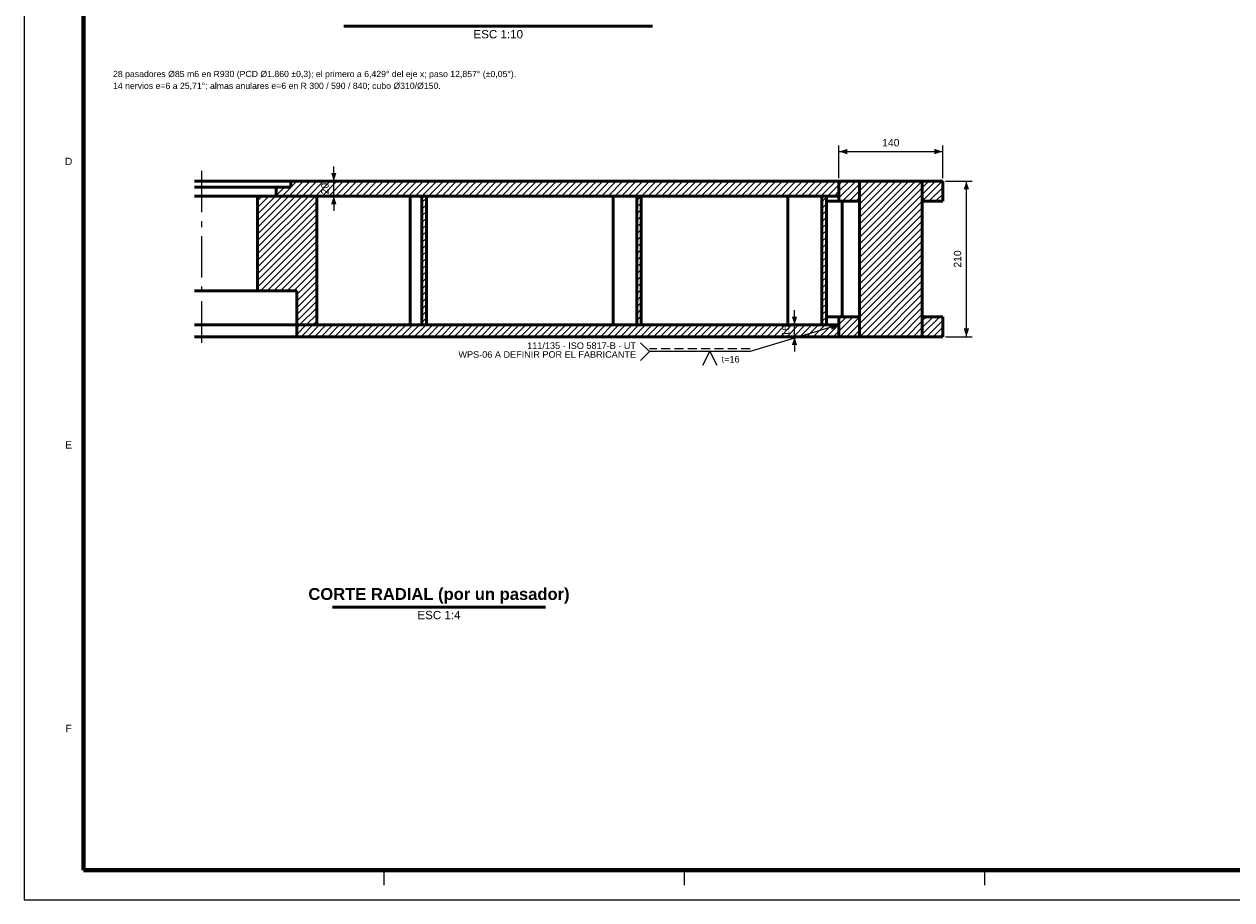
# Model space of a CAD drawing. Header units: millimetres. Extents: x 0 to 841, y 0 to 594.
# Tile 1 of 256: x 0 to 408, y 0 to 295. Entities that reach past the tile are written whole.
import ezdxf
from ezdxf.enums import TextEntityAlignment as Align

# ---------------------------------------------------------------- set-up
doc = ezdxf.new("R2010")
doc.units = ezdxf.units.MM
doc.linetypes.add('EJE', pattern=[22, 14, -3, 2, -3])
doc.linetypes.add('OCULTO', pattern=[4.5, 3, -1.5])
for name, color, linetype, lineweight in [('ACH', 7, 'CONTINUOUS', 13), ('COTA', 7, 'CONTINUOUS', 18), ('EJE', 7, 'EJE', 18), ('FINA', 7, 'CONTINUOUS', 18), ('MARCO', 7, 'CONTINUOUS', 70), ('OCU', 7, 'OCULTO', 25), ('TXT', 7, 'CONTINUOUS', 25), ('VIS', 7, 'CONTINUOUS', 50)]:
    doc.layers.add(name, color=color, linetype=linetype, lineweight=lineweight)
doc.styles.add('STD', font='LiberationSans-Regular.ttf')
doc.styles.add('STDB', font='LiberationSans-Bold.ttf')

msp = doc.modelspace()

# ---------------------------------------------------------------- hatches: boundary and pattern name
at = {"layer": 'ACH'}
h = msp.add_hatch(dxfattribs=at)
h.set_pattern_fill('ANSI31', scale=0.5)
h.paths.add_polyline_path([(275, 242.5), (275, 237.5), (85, 237.5), (85, 240.5), (90, 240.5), (90, 242.5)])
h = msp.add_hatch(dxfattribs=at)
h.set_pattern_fill('ANSI31', scale=0.5)
h.paths.add_polyline_path([(281.88, 235.75), (275, 235.75), (275, 242.5), (281.88, 242.5)])
h = msp.add_hatch(dxfattribs=at)
h.set_pattern_fill('ANSI31', scale=0.5)
h.paths.add_polyline_path([(281.88, 242.5), (303.12, 242.5), (303.12, 190), (281.88, 190)])
h = msp.add_hatch(dxfattribs=at)
h.set_pattern_fill('ANSI31', scale=0.5)
h.paths.add_polyline_path([(310, 242.5), (310, 235.75), (303.12, 235.75), (303.12, 242.5)])
h = msp.add_hatch(dxfattribs=at)
h.set_pattern_fill('ANSI31', scale=0.5)
h.paths.add_polyline_path([(98.75, 237.5), (98.75, 194), (92, 194), (92, 205.5), (78.75, 205.5), (78.75, 237.5)])
h = msp.add_hatch(dxfattribs=at)
h.set_pattern_fill('ANSI31', scale=0.5)
h.paths.add_polyline_path([(135.75, 237.5), (135.75, 194), (134.25, 194), (134.25, 237.5)])
h = msp.add_hatch(dxfattribs=at)
h.set_pattern_fill('ANSI31', scale=0.5)
h.paths.add_polyline_path([(208.25, 237.5), (208.25, 194), (206.75, 194), (206.75, 237.5)])
h = msp.add_hatch(dxfattribs=at)
h.set_pattern_fill('ANSI31', scale=0.5)
h.paths.add_polyline_path([(270.75, 237.5), (270.75, 194), (269.25, 194), (269.25, 237.5)])
h = msp.add_hatch(dxfattribs=at)
h.set_pattern_fill('ANSI31', scale=0.5)
h.paths.add_polyline_path([(281.88, 190), (275, 190), (275, 196.75), (281.88, 196.75)])
h = msp.add_hatch(dxfattribs=at)
h.set_pattern_fill('ANSI31', scale=0.5)
h.paths.add_polyline_path([(310, 196.75), (310, 190), (303.12, 190), (303.12, 196.75)])
h = msp.add_hatch(dxfattribs=at)
h.set_pattern_fill('ANSI31', scale=0.5)
h.paths.add_polyline_path([(275, 194), (275, 190), (92, 190), (92, 194)])

# ---------------------------------------------------------------- linework, layer by layer
at = {"layer": 'COTA'}
for p, q in [((275, 243.5), (275, 254.5)), ((310, 243.5), (310, 254.5)), ((275, 252.5), (310, 252.5)), ((104.5, 242.5), (104.5, 247.5)), ((93.5, 242.5), (106.5, 242.5)), ((104.5, 237.5), (104.5, 242.5)), ((311, 242.5), (320, 242.5)), ((318, 190), (318, 242.5)), ((93.5, 237.5), (106.5, 237.5)), ((104.5, 237.5), (104.5, 232.5)), ((260, 194), (260, 199)), ((275, 194), (245, 185)), ((269, 194), (258, 194)), ((260, 190), (260, 194)), ((211, 185), (208, 188)), ((269, 190), (258, 190)), ((260, 190), (260, 185)), ((311, 190), (320, 190)), ((211, 185), (208, 182)), ((245, 185), (211, 185))]:
    msp.add_line(p, q, dxfattribs=at)
msp.add_lwpolyline([(229, 180.4), (231.4, 185), (233.8, 180.4)], dxfattribs=at)
for points in [[(275, 252.5), (277.8, 251.6), (277.8, 253.4)], [(310, 252.5), (307.2, 253.4), (307.2, 251.6)], [(104.5, 242.5), (105.4, 245.3), (103.6, 245.3)], [(318, 242.5), (317.1, 239.7), (318.9, 239.7)], [(104.5, 237.5), (103.6, 234.7), (105.4, 234.7)], [(260, 194), (260.9, 196.8), (259.1, 196.8)], [(275, 194), (272.06, 194.06), (272.58, 192.33)], [(318, 190), (318.9, 192.8), (317.1, 192.8)], [(260, 190), (259.1, 187.2), (260.9, 187.2)]]:
    msp.add_solid(points, dxfattribs=at)
at = {"layer": 'EJE'}
msp.add_line((60, 188), (60, 246.25), dxfattribs=at)
at = {"layer": 'FINA'}
for p, q in [((121.38, 10), (121.38, 5)), ((222.75, 10), (222.75, 5)), ((324.12, 10), (324.12, 5))]:
    msp.add_line(p, q, dxfattribs=at)
msp.add_lwpolyline([(0, 0), (841, 0), (841, 594), (0, 594)], close=True, dxfattribs=at)
at = {"layer": 'MARCO'}
msp.add_lwpolyline([(20, 10), (831, 10), (831, 584), (20, 584)], close=True, dxfattribs=at)
at = {"layer": 'OCU'}
msp.add_line((245, 185.9), (211, 185.9), dxfattribs=at)
at = {"layer": 'VIS'}
for p, q in [((107.92, 294.8), (212.08, 294.8)), ((104.04, 98.8), (175.96, 98.8))]:
    msp.add_line(p, q, dxfattribs=at)
for points in [[(57.5, 242.5), (57.6, 242.5), (57.75, 242.5), (57.9, 242.5), (58.05, 242.5), (58.2, 242.5), (58.35, 242.5), (58.5, 242.5), (58.65, 242.5), (58.8, 242.5), (58.95, 242.5), (59.1, 242.5), (59.25, 242.5), (59.4, 242.5), (59.55, 242.5), (59.7, 242.5), (59.85, 242.5), (60, 242.5), (60.15, 242.5), (60.3, 242.5), (60.45, 242.5), (60.6, 242.5), (60.75, 242.5), (60.9, 242.5), (61.05, 242.5), (61.2, 242.5), (61.35, 242.5), (61.5, 242.5), (61.65, 242.5), (61.8, 242.5), (61.95, 242.5), (62.1, 242.5), (62.25, 242.5), (62.4, 242.5), (62.55, 242.5), (62.7, 242.5), (62.85, 242.5), (63, 242.5), (63.15, 242.5), (63.3, 242.5), (63.45, 242.5), (63.6, 242.5), (63.75, 242.5), (63.9, 242.5), (64.05, 242.5), (64.2, 242.5), (64.35, 242.5), (64.5, 242.5), (64.65, 242.5), (64.8, 242.5), (64.95, 242.5), (65.1, 242.5), (65.25, 242.5), (65.4, 242.5), (65.55, 242.5), (65.7, 242.5), (65.85, 242.5), (66, 242.5), (66.15, 242.5), (66.3, 242.5), (66.45, 242.5), (66.6, 242.5), (66.75, 242.5), (66.9, 242.5), (67.05, 242.5), (67.2, 242.5), (67.35, 242.5), (67.5, 242.5), (67.65, 242.5), (67.8, 242.5), (67.95, 242.5), (68.1, 242.5), (68.25, 242.5), (68.4, 242.5), (68.55, 242.5), (68.7, 242.5), (68.85, 242.5), (69, 242.5), (69.15, 242.5), (69.3, 242.5), (69.45, 242.5), (69.6, 242.5), (69.75, 242.5), (69.9, 242.5), (70.05, 242.5), (70.2, 242.5), (70.35, 242.5), (70.5, 242.5), (70.65, 242.5), (70.8, 242.5), (70.95, 242.5), (71.1, 242.5), (71.25, 242.5), (71.4, 242.5), (71.55, 242.5), (71.7, 242.5), (71.85, 242.5), (72, 242.5), (72.15, 242.5), (72.3, 242.5), (72.45, 242.5), (72.6, 242.5), (72.75, 242.5), (72.9, 242.5), (73.05, 242.5), (73.2, 242.5), (73.35, 242.5), (73.5, 242.5), (73.65, 242.5), (73.8, 242.5), (73.95, 242.5), (74.1, 242.5), (74.25, 242.5), (74.4, 242.5), (74.55, 242.5), (74.7, 242.5), (74.85, 242.5), (75, 242.5), (75.15, 242.5), (75.3, 242.5), (75.45, 242.5), (75.6, 242.5), (75.75, 242.5), (75.9, 242.5), (76.05, 242.5), (76.2, 242.5), (76.35, 242.5), (76.5, 242.5), (76.65, 242.5), (76.8, 242.5), (76.95, 242.5), (77.1, 242.5), (77.25, 242.5), (77.4, 242.5), (77.55, 242.5), (77.7, 242.5), (77.85, 242.5), (78, 242.5), (78.15, 242.5), (78.3, 242.5), (78.45, 242.5), (78.6, 242.5), (78.75, 242.5), (78.9, 242.5), (79.05, 242.5), (79.2, 242.5), (79.35, 242.5), (79.5, 242.5), (79.65, 242.5), (79.8, 242.5), (79.95, 242.5), (80.1, 242.5), (80.25, 242.5), (80.4, 242.5), (80.55, 242.5), (80.7, 242.5), (80.85, 242.5), (81, 242.5), (81.15, 242.5), (81.3, 242.5), (81.45, 242.5), (81.6, 242.5), (81.75, 242.5), (81.9, 242.5), (82.05, 242.5), (82.2, 242.5), (82.35, 242.5), (82.5, 242.5), (82.65, 242.5), (82.8, 242.5), (82.95, 242.5), (83.1, 242.5), (83.25, 242.5), (83.4, 242.5), (83.55, 242.5), (83.7, 242.5), (83.85, 242.5), (84, 242.5), (84.15, 242.5), (84.3, 242.5), (84.45, 242.5), (84.6, 242.5), (84.75, 242.5), (84.9, 242.5), (85.05, 242.5), (85.2, 242.5), (85.35, 242.5), (85.5, 242.5), (85.65, 242.5), (85.8, 242.5), (85.95, 242.5), (86.1, 242.5), (86.25, 242.5), (86.4, 242.5), (86.55, 242.5), (86.7, 242.5), (86.85, 242.5), (87, 242.5), (87.15, 242.5), (87.3, 242.5), (87.45, 242.5), (87.6, 242.5), (87.75, 242.5), (87.9, 242.5), (88.05, 242.5), (88.2, 242.5), (88.35, 242.5), (88.5, 242.5), (88.65, 242.5), (88.8, 242.5), (88.95, 242.5), (89.1, 242.5), (89.25, 242.5), (89.4, 242.5), (89.55, 242.5), (89.7, 242.5), (89.85, 242.5), (90, 242.5)], [(57.5, 240.5), (57.52, 240.5), (57.67, 240.5), (57.82, 240.5), (57.97, 240.5), (58.12, 240.5), (58.27, 240.5), (58.42, 240.5), (58.57, 240.5), (58.72, 240.5), (58.87, 240.5), (59.02, 240.5), (59.17, 240.5), (59.32, 240.5), (59.47, 240.5), (59.62, 240.5), (59.77, 240.5), (59.92, 240.5), (60.08, 240.5), (60.23, 240.5), (60.38, 240.5), (60.53, 240.5), (60.68, 240.5), (60.83, 240.5), (60.98, 240.5), (61.13, 240.5), (61.28, 240.5), (61.43, 240.5), (61.58, 240.5), (61.73, 240.5), (61.88, 240.5), (62.03, 240.5), (62.18, 240.5), (62.33, 240.5), (62.48, 240.5), (62.63, 240.5), (62.78, 240.5), (62.93, 240.5), (63.08, 240.5), (63.23, 240.5), (63.38, 240.5), (63.53, 240.5), (63.68, 240.5), (63.83, 240.5), (63.98, 240.5), (64.13, 240.5), (64.28, 240.5), (64.43, 240.5), (64.58, 240.5), (64.73, 240.5), (64.88, 240.5), (65.03, 240.5), (65.18, 240.5), (65.33, 240.5), (65.48, 240.5), (65.63, 240.5), (65.78, 240.5), (65.93, 240.5), (66.08, 240.5), (66.23, 240.5), (66.38, 240.5), (66.53, 240.5), (66.68, 240.5), (66.83, 240.5), (66.98, 240.5), (67.13, 240.5), (67.28, 240.5), (67.43, 240.5), (67.58, 240.5), (67.73, 240.5), (67.88, 240.5), (68.03, 240.5), (68.18, 240.5), (68.33, 240.5), (68.48, 240.5), (68.63, 240.5), (68.78, 240.5), (68.93, 240.5), (69.08, 240.5), (69.23, 240.5), (69.38, 240.5), (69.53, 240.5), (69.68, 240.5), (69.83, 240.5), (69.98, 240.5), (70.14, 240.5), (70.29, 240.5), (70.44, 240.5), (70.59, 240.5), (70.74, 240.5), (70.89, 240.5), (71.04, 240.5), (71.19, 240.5), (71.34, 240.5), (71.49, 240.5), (71.64, 240.5), (71.79, 240.5), (71.94, 240.5), (72.09, 240.5), (72.24, 240.5), (72.39, 240.5), (72.54, 240.5), (72.69, 240.5), (72.84, 240.5), (72.99, 240.5), (73.14, 240.5), (73.29, 240.5), (73.44, 240.5), (73.59, 240.5), (73.74, 240.5), (73.89, 240.5), (74.04, 240.5), (74.19, 240.5), (74.34, 240.5), (74.49, 240.5), (74.64, 240.5), (74.79, 240.5), (74.94, 240.5), (75.09, 240.5), (75.24, 240.5), (75.39, 240.5), (75.54, 240.5), (75.69, 240.5), (75.84, 240.5), (75.99, 240.5), (76.14, 240.5), (76.29, 240.5), (76.44, 240.5), (76.59, 240.5), (76.74, 240.5), (76.89, 240.5), (77.04, 240.5), (77.19, 240.5), (77.34, 240.5), (77.49, 240.5), (77.64, 240.5), (77.79, 240.5), (77.94, 240.5), (78.09, 240.5), (78.24, 240.5), (78.39, 240.5), (78.54, 240.5), (78.69, 240.5), (78.84, 240.5), (78.99, 240.5), (79.14, 240.5), (79.29, 240.5), (79.44, 240.5), (79.59, 240.5), (79.74, 240.5), (79.89, 240.5), (80.05, 240.5), (80.2, 240.5), (80.35, 240.5), (80.5, 240.5), (80.65, 240.5), (80.8, 240.5), (80.95, 240.5), (81.1, 240.5), (81.25, 240.5), (81.4, 240.5), (81.55, 240.5), (81.7, 240.5), (81.85, 240.5), (82, 240.5), (82.15, 240.5), (82.3, 240.5), (82.45, 240.5), (82.6, 240.5), (82.75, 240.5), (82.9, 240.5), (83.05, 240.5), (83.2, 240.5), (83.35, 240.5), (83.5, 240.5), (83.65, 240.5), (83.8, 240.5), (83.95, 240.5), (84.1, 240.5), (84.25, 240.5), (84.4, 240.5), (84.55, 240.5), (84.7, 240.5), (84.85, 240.5), (85, 240.5)], [(90, 240.5), (85, 240.5)], [(85, 240.5), (85, 237.5)], [(275, 242.5), (90, 242.5)], [(90, 242.5), (90, 240.5)], [(275, 242.5), (275, 237.5)], [(281.88, 242.5), (275, 242.5)], [(275, 242.5), (275, 235.75)], [(281.88, 242.5), (281.88, 235.75)], [(281.88, 242.5), (281.88, 190)], [(303.12, 242.5), (281.88, 242.5)], [(310, 242.5), (303.12, 242.5)], [(303.12, 242.5), (303.12, 235.75)], [(303.12, 242.5), (303.12, 190)], [(310, 242.5), (310, 235.75)], [(78.75, 237.5), (78.6, 237.5), (78.45, 237.5), (78.3, 237.5), (78.15, 237.5), (78, 237.5), (77.85, 237.5), (77.7, 237.5), (77.55, 237.5), (77.4, 237.5), (77.25, 237.5), (77.1, 237.5), (76.95, 237.5), (76.8, 237.5), (76.65, 237.5), (76.5, 237.5), (76.35, 237.5), (76.2, 237.5), (76.05, 237.5), (75.9, 237.5), (75.75, 237.5), (75.6, 237.5), (75.45, 237.5), (75.3, 237.5), (75.15, 237.5), (75, 237.5), (74.85, 237.5), (74.7, 237.5), (74.55, 237.5), (74.4, 237.5), (74.25, 237.5), (74.1, 237.5), (73.95, 237.5), (73.8, 237.5), (73.65, 237.5), (73.5, 237.5), (73.35, 237.5), (73.2, 237.5), (73.05, 237.5), (72.9, 237.5), (72.75, 237.5), (72.6, 237.5), (72.45, 237.5), (72.3, 237.5), (72.15, 237.5), (72, 237.5), (71.85, 237.5), (71.7, 237.5), (71.55, 237.5), (71.4, 237.5), (71.25, 237.5), (71.1, 237.5), (70.95, 237.5), (70.8, 237.5), (70.65, 237.5), (70.5, 237.5), (70.35, 237.5), (70.2, 237.5), (70.05, 237.5), (69.9, 237.5), (69.75, 237.5), (69.6, 237.5), (69.45, 237.5), (69.3, 237.5), (69.15, 237.5), (69, 237.5), (68.85, 237.5), (68.7, 237.5), (68.55, 237.5), (68.4, 237.5), (68.25, 237.5), (68.1, 237.5), (67.95, 237.5), (67.8, 237.5), (67.65, 237.5), (67.5, 237.5), (67.35, 237.5), (67.2, 237.5), (67.05, 237.5), (66.9, 237.5), (66.75, 237.5), (66.6, 237.5), (66.45, 237.5), (66.3, 237.5), (66.15, 237.5), (66, 237.5), (65.85, 237.5), (65.7, 237.5), (65.55, 237.5), (65.4, 237.5), (65.25, 237.5), (65.1, 237.5), (64.95, 237.5), (64.8, 237.5), (64.65, 237.5), (64.5, 237.5), (64.35, 237.5), (64.2, 237.5), (64.05, 237.5), (63.9, 237.5), (63.75, 237.5), (63.6, 237.5), (63.45, 237.5), (63.3, 237.5), (63.15, 237.5), (63, 237.5), (62.85, 237.5), (62.7, 237.5), (62.55, 237.5), (62.4, 237.5), (62.25, 237.5), (62.1, 237.5), (61.95, 237.5), (61.8, 237.5), (61.65, 237.5), (61.5, 237.5), (61.35, 237.5), (61.2, 237.5), (61.05, 237.5), (60.9, 237.5), (60.75, 237.5), (60.6, 237.5), (60.45, 237.5), (60.3, 237.5), (60.15, 237.5), (60, 237.5), (59.85, 237.5), (59.7, 237.5), (59.55, 237.5), (59.4, 237.5), (59.25, 237.5), (59.1, 237.5), (58.95, 237.5), (58.8, 237.5), (58.65, 237.5), (58.5, 237.5), (58.35, 237.5), (58.2, 237.5), (58.05, 237.5), (57.9, 237.5), (57.75, 237.5), (57.6, 237.5), (57.5, 237.5)], [(98.75, 237.5), (78.75, 237.5)], [(78.75, 237.5), (78.75, 205.5)], [(275, 237.5), (85, 237.5)], [(98.75, 237.5), (98.75, 194)], [(130.33, 237.5), (130.33, 194)], [(135.75, 237.5), (134.25, 237.5)], [(134.25, 237.5), (134.25, 194)], [(135.75, 237.5), (135.75, 194)], [(198.76, 237.5), (198.76, 194)], [(208.25, 237.5), (206.75, 237.5)], [(206.75, 237.5), (206.75, 194)], [(208.25, 237.5), (208.25, 194)], [(257.75, 237.5), (257.75, 194)], [(270.75, 237.5), (269.25, 237.5)], [(269.25, 237.5), (269.25, 194)], [(270.75, 237.5), (270.75, 194)], [(275, 235.75), (274.85, 235.75), (274.7, 235.75), (274.54, 235.75), (274.39, 235.75), (274.24, 235.75), (274.09, 235.75), (273.94, 235.75), (273.79, 235.75), (273.63, 235.75), (273.48, 235.75), (273.33, 235.75), (273.18, 235.75), (273.03, 235.75), (272.88, 235.75), (272.72, 235.75), (272.57, 235.75), (272.42, 235.75), (272.27, 235.75), (272.12, 235.75), (271.96, 235.75), (271.81, 235.75), (271.66, 235.75), (271.51, 235.75), (271.36, 235.75), (271.21, 235.75), (271.05, 235.75), (270.9, 235.75), (270.75, 235.75)], [(281.88, 235.75), (275, 235.75)], [(276.05, 235.75), (276.05, 196.75)], [(310, 235.75), (303.12, 235.75)], [(57.5, 205.5), (57.6, 205.5), (57.75, 205.5), (57.9, 205.5), (58.05, 205.5), (58.2, 205.5), (58.35, 205.5), (58.5, 205.5), (58.65, 205.5), (58.8, 205.5), (58.95, 205.5), (59.1, 205.5), (59.25, 205.5), (59.4, 205.5), (59.55, 205.5), (59.7, 205.5), (59.85, 205.5), (60, 205.5), (60.15, 205.5), (60.3, 205.5), (60.45, 205.5), (60.6, 205.5), (60.75, 205.5), (60.9, 205.5), (61.05, 205.5), (61.2, 205.5), (61.35, 205.5), (61.5, 205.5), (61.65, 205.5), (61.8, 205.5), (61.95, 205.5), (62.1, 205.5), (62.25, 205.5), (62.4, 205.5), (62.55, 205.5), (62.7, 205.5), (62.85, 205.5), (63, 205.5), (63.15, 205.5), (63.3, 205.5), (63.45, 205.5), (63.6, 205.5), (63.75, 205.5), (63.9, 205.5), (64.05, 205.5), (64.2, 205.5), (64.35, 205.5), (64.5, 205.5), (64.65, 205.5), (64.8, 205.5), (64.95, 205.5), (65.1, 205.5), (65.25, 205.5), (65.4, 205.5), (65.55, 205.5), (65.7, 205.5), (65.85, 205.5), (66, 205.5), (66.15, 205.5), (66.3, 205.5), (66.45, 205.5), (66.6, 205.5), (66.75, 205.5), (66.9, 205.5), (67.05, 205.5), (67.2, 205.5), (67.35, 205.5), (67.5, 205.5), (67.65, 205.5), (67.8, 205.5), (67.95, 205.5), (68.1, 205.5), (68.25, 205.5), (68.4, 205.5), (68.55, 205.5), (68.7, 205.5), (68.85, 205.5), (69, 205.5), (69.15, 205.5), (69.3, 205.5), (69.45, 205.5), (69.6, 205.5), (69.75, 205.5), (69.9, 205.5), (70.05, 205.5), (70.2, 205.5), (70.35, 205.5), (70.5, 205.5), (70.65, 205.5), (70.8, 205.5), (70.95, 205.5), (71.1, 205.5), (71.25, 205.5), (71.4, 205.5), (71.55, 205.5), (71.7, 205.5), (71.85, 205.5), (72, 205.5), (72.15, 205.5), (72.3, 205.5), (72.45, 205.5), (72.6, 205.5), (72.75, 205.5), (72.9, 205.5), (73.05, 205.5), (73.2, 205.5), (73.35, 205.5), (73.5, 205.5), (73.65, 205.5), (73.8, 205.5), (73.95, 205.5), (74.1, 205.5), (74.25, 205.5), (74.4, 205.5), (74.55, 205.5), (74.7, 205.5), (74.85, 205.5), (75, 205.5), (75.15, 205.5), (75.3, 205.5), (75.45, 205.5), (75.6, 205.5), (75.75, 205.5), (75.9, 205.5), (76.05, 205.5), (76.2, 205.5), (76.35, 205.5), (76.5, 205.5), (76.65, 205.5), (76.8, 205.5), (76.95, 205.5), (77.1, 205.5), (77.25, 205.5), (77.4, 205.5), (77.55, 205.5), (77.7, 205.5), (77.85, 205.5), (78, 205.5), (78.15, 205.5), (78.3, 205.5), (78.45, 205.5), (78.6, 205.5), (78.75, 205.5)], [(92, 205.5), (78.75, 205.5)], [(92, 205.5), (92, 194)], [(275, 196.75), (274.85, 196.75), (274.7, 196.75), (274.54, 196.75), (274.39, 196.75), (274.24, 196.75), (274.09, 196.75), (273.94, 196.75), (273.79, 196.75), (273.63, 196.75), (273.48, 196.75), (273.33, 196.75), (273.18, 196.75), (273.03, 196.75), (272.88, 196.75), (272.72, 196.75), (272.57, 196.75), (272.42, 196.75), (272.27, 196.75), (272.12, 196.75), (271.96, 196.75), (271.81, 196.75), (271.66, 196.75), (271.51, 196.75), (271.36, 196.75), (271.21, 196.75), (271.05, 196.75), (270.9, 196.75), (270.75, 196.75)], [(281.88, 196.75), (275, 196.75)], [(275, 196.75), (275, 190)], [(281.88, 196.75), (281.88, 190)], [(310, 196.75), (303.12, 196.75)], [(303.12, 196.75), (303.12, 190)], [(310, 196.75), (310, 190)], [(92, 194), (91.85, 194), (91.7, 194), (91.55, 194), (91.4, 194), (91.25, 194), (91.1, 194), (90.95, 194), (90.8, 194), (90.65, 194), (90.5, 194), (90.35, 194), (90.2, 194), (90.05, 194), (89.9, 194), (89.75, 194), (89.6, 194), (89.45, 194), (89.3, 194), (89.15, 194), (89, 194), (88.85, 194), (88.69, 194), (88.54, 194), (88.39, 194), (88.24, 194), (88.09, 194), (87.94, 194), (87.79, 194), (87.64, 194), (87.49, 194), (87.34, 194), (87.19, 194), (87.04, 194), (86.89, 194), (86.74, 194), (86.59, 194), (86.44, 194), (86.29, 194), (86.14, 194), (85.99, 194), (85.84, 194), (85.69, 194), (85.54, 194), (85.39, 194), (85.24, 194), (85.09, 194), (84.94, 194), (84.79, 194), (84.64, 194), (84.49, 194), (84.34, 194), (84.19, 194), (84.04, 194), (83.89, 194), (83.74, 194), (83.59, 194), (83.44, 194), (83.29, 194), (83.14, 194), (82.99, 194), (82.84, 194), (82.69, 194), (82.54, 194), (82.38, 194), (82.23, 194), (82.08, 194), (81.93, 194), (81.78, 194), (81.63, 194), (81.48, 194), (81.33, 194), (81.18, 194), (81.03, 194), (80.88, 194), (80.73, 194), (80.58, 194), (80.43, 194), (80.28, 194), (80.13, 194), (79.98, 194), (79.83, 194), (79.68, 194), (79.53, 194), (79.38, 194), (79.23, 194), (79.08, 194), (78.93, 194), (78.78, 194), (78.63, 194), (78.48, 194), (78.33, 194), (78.18, 194), (78.03, 194), (77.88, 194), (77.73, 194), (77.58, 194), (77.43, 194), (77.28, 194), (77.13, 194), (76.98, 194), (76.83, 194), (76.68, 194), (76.53, 194), (76.38, 194), (76.23, 194), (76.08, 194), (75.92, 194), (75.77, 194), (75.62, 194), (75.47, 194), (75.32, 194), (75.17, 194), (75.02, 194), (74.87, 194), (74.72, 194), (74.57, 194), (74.42, 194), (74.27, 194), (74.12, 194), (73.97, 194), (73.82, 194), (73.67, 194), (73.52, 194), (73.37, 194), (73.22, 194), (73.07, 194), (72.92, 194), (72.77, 194), (72.62, 194), (72.47, 194), (72.32, 194), (72.17, 194), (72.02, 194), (71.87, 194), (71.72, 194), (71.57, 194), (71.42, 194), (71.27, 194), (71.12, 194), (70.97, 194), (70.82, 194), (70.67, 194), (70.52, 194), (70.37, 194), (70.22, 194), (70.07, 194), (69.92, 194), (69.77, 194), (69.62, 194), (69.46, 194), (69.31, 194), (69.16, 194), (69.01, 194), (68.86, 194), (68.71, 194), (68.56, 194), (68.41, 194), (68.26, 194), (68.11, 194), (67.96, 194), (67.81, 194), (67.66, 194), (67.51, 194), (67.36, 194), (67.21, 194), (67.06, 194), (66.91, 194), (66.76, 194), (66.61, 194), (66.46, 194), (66.31, 194), (66.16, 194), (66.01, 194), (65.86, 194), (65.71, 194), (65.56, 194), (65.41, 194), (65.26, 194), (65.11, 194), (64.96, 194), (64.81, 194), (64.66, 194), (64.51, 194), (64.36, 194), (64.21, 194), (64.06, 194), (63.91, 194), (63.76, 194), (63.61, 194), (63.46, 194), (63.31, 194), (63.15, 194), (63, 194), (62.85, 194), (62.7, 194), (62.55, 194), (62.4, 194), (62.25, 194), (62.1, 194), (61.95, 194), (61.8, 194), (61.65, 194), (61.5, 194), (61.35, 194), (61.2, 194), (61.05, 194), (60.9, 194), (60.75, 194), (60.6, 194), (60.45, 194), (60.3, 194), (60.15, 194), (60, 194), (59.85, 194), (59.7, 194), (59.55, 194), (59.4, 194), (59.25, 194), (59.1, 194), (58.95, 194), (58.8, 194), (58.65, 194), (58.5, 194), (58.35, 194), (58.2, 194), (58.05, 194), (57.9, 194), (57.75, 194), (57.6, 194), (57.5, 194)], [(57.5, 194), (57.6, 194), (57.75, 194), (57.9, 194), (58.05, 194), (58.2, 194), (58.35, 194), (58.5, 194), (58.65, 194), (58.8, 194), (58.95, 194), (59.1, 194), (59.25, 194), (59.4, 194), (59.55, 194), (59.7, 194), (59.85, 194), (60, 194), (60.15, 194), (60.3, 194), (60.45, 194), (60.6, 194), (60.75, 194), (60.9, 194), (61.05, 194), (61.2, 194), (61.35, 194), (61.5, 194), (61.65, 194), (61.8, 194), (61.95, 194), (62.1, 194), (62.25, 194), (62.4, 194), (62.55, 194), (62.7, 194), (62.85, 194), (63, 194), (63.15, 194), (63.31, 194), (63.46, 194), (63.61, 194), (63.76, 194), (63.91, 194), (64.06, 194), (64.21, 194), (64.36, 194), (64.51, 194), (64.66, 194), (64.81, 194), (64.96, 194), (65.11, 194), (65.26, 194), (65.41, 194), (65.56, 194), (65.71, 194), (65.86, 194), (66.01, 194), (66.16, 194), (66.31, 194), (66.46, 194), (66.61, 194), (66.76, 194), (66.91, 194), (67.06, 194), (67.21, 194), (67.36, 194), (67.51, 194), (67.66, 194), (67.81, 194), (67.96, 194), (68.11, 194), (68.26, 194), (68.41, 194), (68.56, 194), (68.71, 194), (68.86, 194), (69.01, 194), (69.16, 194), (69.31, 194), (69.46, 194), (69.62, 194), (69.77, 194), (69.92, 194), (70.07, 194), (70.22, 194), (70.37, 194), (70.52, 194), (70.67, 194), (70.82, 194), (70.97, 194), (71.12, 194), (71.27, 194), (71.42, 194), (71.57, 194), (71.72, 194), (71.87, 194), (72.02, 194), (72.17, 194), (72.32, 194), (72.47, 194), (72.62, 194), (72.77, 194), (72.92, 194), (73.07, 194), (73.22, 194), (73.37, 194), (73.52, 194), (73.67, 194), (73.82, 194), (73.97, 194), (74.12, 194), (74.27, 194), (74.42, 194), (74.57, 194), (74.72, 194), (74.87, 194), (75.02, 194), (75.17, 194), (75.32, 194), (75.47, 194), (75.62, 194), (75.77, 194), (75.92, 194), (76.08, 194), (76.23, 194), (76.38, 194), (76.53, 194), (76.68, 194), (76.83, 194), (76.98, 194), (77.13, 194), (77.28, 194), (77.43, 194), (77.58, 194), (77.73, 194), (77.88, 194), (78.03, 194), (78.18, 194), (78.33, 194), (78.48, 194), (78.63, 194), (78.78, 194), (78.93, 194), (79.08, 194), (79.23, 194), (79.38, 194), (79.53, 194), (79.68, 194), (79.83, 194), (79.98, 194), (80.13, 194), (80.28, 194), (80.43, 194), (80.58, 194), (80.73, 194), (80.88, 194), (81.03, 194), (81.18, 194), (81.33, 194), (81.48, 194), (81.63, 194), (81.78, 194), (81.93, 194), (82.08, 194), (82.23, 194), (82.38, 194), (82.54, 194), (82.69, 194), (82.84, 194), (82.99, 194), (83.14, 194), (83.29, 194), (83.44, 194), (83.59, 194), (83.74, 194), (83.89, 194), (84.04, 194), (84.19, 194), (84.34, 194), (84.49, 194), (84.64, 194), (84.79, 194), (84.94, 194), (85.09, 194), (85.24, 194), (85.39, 194), (85.54, 194), (85.69, 194), (85.84, 194), (85.99, 194), (86.14, 194), (86.29, 194), (86.44, 194), (86.59, 194), (86.74, 194), (86.89, 194), (87.04, 194), (87.19, 194), (87.34, 194), (87.49, 194), (87.64, 194), (87.79, 194), (87.94, 194), (88.09, 194), (88.24, 194), (88.39, 194), (88.54, 194), (88.69, 194), (88.85, 194), (89, 194), (89.15, 194), (89.3, 194), (89.45, 194), (89.6, 194), (89.75, 194), (89.9, 194), (90.05, 194), (90.2, 194), (90.35, 194), (90.5, 194), (90.65, 194), (90.8, 194), (90.95, 194), (91.1, 194), (91.25, 194), (91.4, 194), (91.55, 194), (91.7, 194), (91.85, 194), (92, 194)], [(275, 194), (92, 194)], [(92, 194), (92, 190)], [(98.75, 194), (92, 194)], [(135.75, 194), (134.25, 194)], [(208.25, 194), (206.75, 194)], [(270.75, 194), (269.25, 194)], [(275, 194), (275, 190)], [(92, 190), (91.85, 190), (91.7, 190), (91.55, 190), (91.4, 190), (91.25, 190), (91.1, 190), (90.95, 190), (90.8, 190), (90.65, 190), (90.5, 190), (90.35, 190), (90.2, 190), (90.05, 190), (89.9, 190), (89.75, 190), (89.6, 190), (89.45, 190), (89.3, 190), (89.15, 190), (89, 190), (88.85, 190), (88.69, 190), (88.54, 190), (88.39, 190), (88.24, 190), (88.09, 190), (87.94, 190), (87.79, 190), (87.64, 190), (87.49, 190), (87.34, 190), (87.19, 190), (87.04, 190), (86.89, 190), (86.74, 190), (86.59, 190), (86.44, 190), (86.29, 190), (86.14, 190), (85.99, 190), (85.84, 190), (85.69, 190), (85.54, 190), (85.39, 190), (85.24, 190), (85.09, 190), (84.94, 190), (84.79, 190), (84.64, 190), (84.49, 190), (84.34, 190), (84.19, 190), (84.04, 190), (83.89, 190), (83.74, 190), (83.59, 190), (83.44, 190), (83.29, 190), (83.14, 190), (82.99, 190), (82.84, 190), (82.69, 190), (82.54, 190), (82.38, 190), (82.23, 190), (82.08, 190), (81.93, 190), (81.78, 190), (81.63, 190), (81.48, 190), (81.33, 190), (81.18, 190), (81.03, 190), (80.88, 190), (80.73, 190), (80.58, 190), (80.43, 190), (80.28, 190), (80.13, 190), (79.98, 190), (79.83, 190), (79.68, 190), (79.53, 190), (79.38, 190), (79.23, 190), (79.08, 190), (78.93, 190), (78.78, 190), (78.63, 190), (78.48, 190), (78.33, 190), (78.18, 190), (78.03, 190), (77.88, 190), (77.73, 190), (77.58, 190), (77.43, 190), (77.28, 190), (77.13, 190), (76.98, 190), (76.83, 190), (76.68, 190), (76.53, 190), (76.38, 190), (76.23, 190), (76.08, 190), (75.92, 190), (75.77, 190), (75.62, 190), (75.47, 190), (75.32, 190), (75.17, 190), (75.02, 190), (74.87, 190), (74.72, 190), (74.57, 190), (74.42, 190), (74.27, 190), (74.12, 190), (73.97, 190), (73.82, 190), (73.67, 190), (73.52, 190), (73.37, 190), (73.22, 190), (73.07, 190), (72.92, 190), (72.77, 190), (72.62, 190), (72.47, 190), (72.32, 190), (72.17, 190), (72.02, 190), (71.87, 190), (71.72, 190), (71.57, 190), (71.42, 190), (71.27, 190), (71.12, 190), (70.97, 190), (70.82, 190), (70.67, 190), (70.52, 190), (70.37, 190), (70.22, 190), (70.07, 190), (69.92, 190), (69.77, 190), (69.62, 190), (69.46, 190), (69.31, 190), (69.16, 190), (69.01, 190), (68.86, 190), (68.71, 190), (68.56, 190), (68.41, 190), (68.26, 190), (68.11, 190), (67.96, 190), (67.81, 190), (67.66, 190), (67.51, 190), (67.36, 190), (67.21, 190), (67.06, 190), (66.91, 190), (66.76, 190), (66.61, 190), (66.46, 190), (66.31, 190), (66.16, 190), (66.01, 190), (65.86, 190), (65.71, 190), (65.56, 190), (65.41, 190), (65.26, 190), (65.11, 190), (64.96, 190), (64.81, 190), (64.66, 190), (64.51, 190), (64.36, 190), (64.21, 190), (64.06, 190), (63.91, 190), (63.76, 190), (63.61, 190), (63.46, 190), (63.31, 190), (63.15, 190), (63, 190), (62.85, 190), (62.7, 190), (62.55, 190), (62.4, 190), (62.25, 190), (62.1, 190), (61.95, 190), (61.8, 190), (61.65, 190), (61.5, 190), (61.35, 190), (61.2, 190), (61.05, 190), (60.9, 190), (60.75, 190), (60.6, 190), (60.45, 190), (60.3, 190), (60.15, 190), (60, 190), (59.85, 190), (59.7, 190), (59.55, 190), (59.4, 190), (59.25, 190), (59.1, 190), (58.95, 190), (58.8, 190), (58.65, 190), (58.5, 190), (58.35, 190), (58.2, 190), (58.05, 190), (57.9, 190), (57.75, 190), (57.6, 190), (57.5, 190)], [(275, 190), (92, 190)], [(281.88, 190), (275, 190)], [(303.12, 190), (281.88, 190)], [(310, 190), (303.12, 190)]]:
    msp.add_lwpolyline(points, dxfattribs=at)

# ---------------------------------------------------------------- texts
at = {"layer": 'TXT', "style": 'STD'}
for s, p in [('ESC 1:10', (160, 293.5)), ('ESC 1:4', (140, 97.5))]:
    msp.add_text(s, height=2.8, dxfattribs=at).set_placement(p, align=Align.TOP_CENTER)
for s, p in [('28 pasadores Ø85 m6 en R930 (PCD Ø1.860 ±0,3); el primero a 6,429° del eje x; paso 12,857° (±0,05°).', (30, 277)), ('14 nervios e=6 a 25,71°; almas anulares e=6 en R 300 / 590 / 840; cubo Ø310/Ø150.', (30, 273))]:
    msp.add_text(s, height=2.1, dxfattribs=at).set_placement(p, align=Align.BOTTOM_LEFT)
at = {"layer": 'TXT'}
for s, height, style, p in [('140', 2.5, 'STD', (292.5, 253.5)), ('CORTE RADIAL (por un pasador)', 4, 'STDB', (140, 100))]:
    msp.add_text(s, height=height, dxfattribs=dict(at, style=style)).set_placement(p, align=Align.BOTTOM_CENTER)
at = {"layer": 'TXT', "style": 'STD'}
for s, p in [('D', (15, 249.17)), ('E', (15, 153.5)), ('F', (15, 57.83))]:
    msp.add_text(s, height=2.5, dxfattribs=at).set_placement(p, align=Align.MIDDLE_CENTER)
for s, p in [('20', (103.5, 240)), ('210', (317, 216.25)), ('16', (259, 192))]:
    msp.add_text(s, height=2.5, rotation=90, dxfattribs=at).set_placement(p, align=Align.BOTTOM_CENTER)
for s, p in [('111/135 · ISO 5817-B · UT', (206.5, 187)), ('WPS-06 A DEFINIR POR EL FABRICANTE', (206.5, 184.03))]:
    msp.add_text(s, height=2.2, dxfattribs=at).set_placement(p, align=Align.MIDDLE_RIGHT)
msp.add_text('t=16', height=2.2, dxfattribs=at).set_placement((235.4, 182.4), align=Align.MIDDLE_LEFT)

doc.saveas('drawing.dxf')
